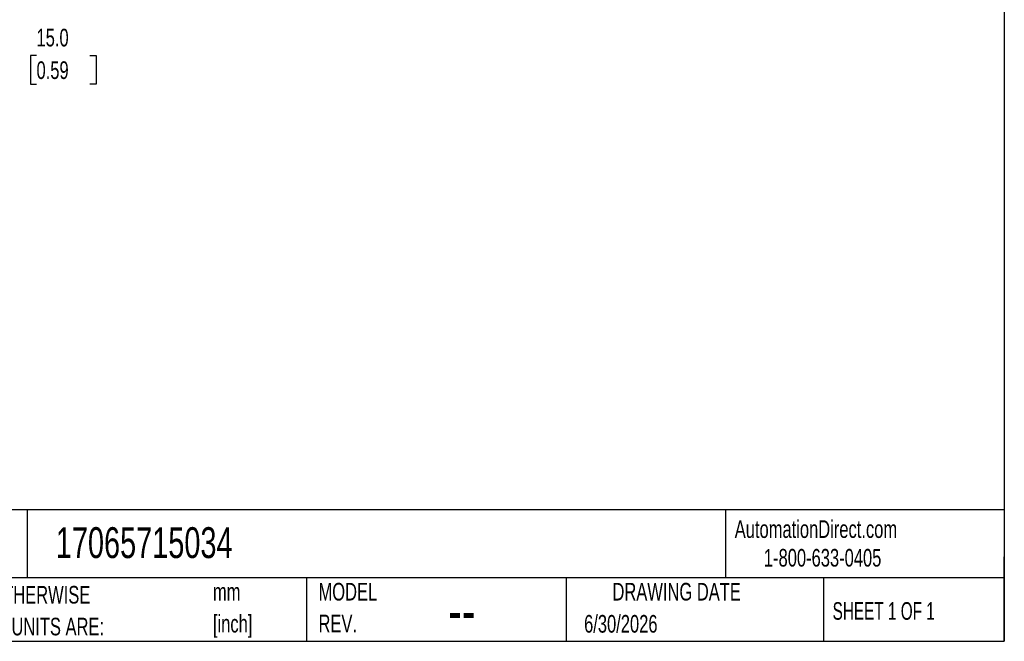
# Model space of a CAD drawing. Header units: millimetres. Extents: x 6 to 273, y 6 to 210.
# Tile 35 of 52: x 155 to 273, y 6 to 81. Entities that reach past the tile are written whole.
import ezdxf

# ---------------------------------------------------------------- set-up
doc = ezdxf.new("R2010")
doc.units = ezdxf.units.MM
for name, color, linetype in [('DIMENSIONS', 140, 'Continuous'), ('SLD-0', 179, 'Continuous'), ('TEXT', 140, 'Continuous')]:
    doc.layers.add(name, color=color, linetype=linetype)
doc.styles.add('SLDTEXTSTYLE0', font='TXT', dxfattribs={"width": 0.7})
doc.styles.add('SLDTEXTSTYLE1', font='TXT', dxfattribs={"width": 0.65})
doc.dimstyles.new('SLDDIMSTYLE1', dxfattribs={"dimtxt": 2.158008, "dimasz": 3.302, "dimexe": 0, "dimexo": 0.0625, "dimgap": 0.539502, "dimtad": 0, "dimtih": 1, "dimtoh": 1, "dimdec": 1, "dimlfac": 2.5, "dimrnd": 1e-09, "dimzin": 4, "dimdsep": 46, "dimtxsty": 'SLDTEXTSTYLE0', "dimsah": 1, "dimcen": 0.09, "dimadec": 0, "dimazin": 1, "dimtfac": 1, "dimtdec": 1, "dimtmove": 0, "dimatfit": 0, "dimfxl": 0, "dimfrac": 2, "dimtolj": 1, "dimtzin": 12, "dimarcsym": 0})

# ---------------------------------------------------------------- blocks, each defined once
blk = doc.blocks.new('SW_NOTE_0')
at = {"layer": 'TEXT', "color": 0, "char_height": 2.117, "attachment_point": 1, "style": 'SLDTEXTSTYLE0'}
for s, insert in [('mm', (0, 2.73)), ('[inch]', (0, -1.09))]:
    blk.add_mtext(s, dxfattribs=dict(at, insert=insert))
blk = doc.blocks.new('SW_NOTE_0_1')
at = {"layer": 'TEXT', "color": 0, "char_height": 2.1167, "attachment_point": 1, "style": 'SLDTEXTSTYLE0'}
for s, insert in [('UNLESS OTHERWISE', (0, 2.73)), ('SPECIFIED UNITS ARE:', (0, -1.09))]:
    blk.add_mtext(s, dxfattribs=dict(at, insert=insert))
blk = doc.blocks.new('SW_NOTE_0_6')
at = {"layer": 'TEXT', "color": 0, "char_height": 2.117, "attachment_point": 1, "style": 'SLDTEXTSTYLE0'}
for s, insert in [('MODEL', (0, 2.73)), ('REV.', (0, -1.09))]:
    blk.add_mtext(s, dxfattribs=dict(at, insert=insert))
blk = doc.blocks.new('_D_9')
at = {"layer": 'DIMENSIONS'}
for p, q in [((153, 76.67), (150.05, 76.67)), ((150.05, 76.67), (150.05, 69.61)), ((156.89, 76.67), (156.17, 76.67)), ((156.17, 76.67), (156.17, 73.24)), ((163.3, 76.67), (164.03, 76.67)), ((164.03, 76.67), (164.03, 73.24)), ((156.17, 73.24), (156.89, 73.24)), ((164.03, 73.24), (163.3, 73.24)), ((136.93, 69.61), (153.23, 69.61)), ((140.13, 63.62), (153.23, 63.62)), ((150.05, 63.62), (150.05, 57.27))]:
    blk.add_line(p, q, dxfattribs=at)
for points in [[(150.05, 69.61), (150.56, 72.92), (149.54, 72.92)], [(150.05, 63.62), (149.54, 60.32), (150.56, 60.32)]]:
    blk.add_solid(points, dxfattribs=at)
at = {"layer": 'DIMENSIONS', "char_height": 2.117, "attachment_point": 1, "style": 'SLDTEXTSTYLE0'}
for s, insert in [('15.0', (156.89, 79.88)), ('0.59', (156.89, 75.97))]:
    blk.add_mtext(s, dxfattribs=dict(at, insert=insert))

msp = doc.modelspace()

# ---------------------------------------------------------------- linework, layer by layer
at = {"layer": 'TEXT'}
for p, q in [((273.05, 209.55), (273.05, 6.35)), ((273.05, 22.126), (6.35, 22.126)), ((155.759, 22.126), (155.759, 13.97)), ((239.575, 22.126), (239.575, 13.97)), ((273.05, 6.35), (273.05, 16.51)), ((273.05, 13.97), (6.35, 13.97)), ((189.301, 13.97), (189.301, 6.35)), ((220.466, 13.97), (220.466, 6.35)), ((251.349, 13.97), (251.349, 6.35)), ((6.35, 6.35), (273.05, 6.35))]:
    msp.add_line(p, q, dxfattribs=at)

# ---------------------------------------------------------------- block references
for name, p in [('SW_NOTE_0_1', (142.869, 10.268)), ('SW_NOTE_0_6', (190.734, 10.635)), ('SW_NOTE_0', (178.064, 10.615))]:
    msp.add_blockref(name, p, dxfattribs=at)

# ---------------------------------------------------------------- texts
at = {"layer": 'SLD-0', "char_height": 2.11667, "attachment_point": 1, "style": 'SLDTEXTSTYLE0'}
for s, insert in [('AutomationDirect.com', (240.695, 20.877)), ('1-800-633-0405', (244.192, 17.437))]:
    msp.add_mtext(s, dxfattribs=dict(at, insert=insert))
at = {"layer": 'TEXT'}
for s, insert, char_height, attachment_point, style in [('17065715034', (159.208, 20.047), 3.70417, 1, 'SLDTEXTSTYLE0'), ('DRAWING DATE', (233.725, 13.364), 2.11667, 2, 'SLDTEXTSTYLE0'), ('SHEET 1 OF 1', (252.441, 11.051), 2.11667, 1, 'SLDTEXTSTYLE1'), ('--', (206.298, 12.706), 5.2917, 1, 'SLDTEXTSTYLE0'), ('6/30/2026', (222.613, 9.509), 2.1167, 1, 'SLDTEXTSTYLE0')]:
    msp.add_mtext(s, dxfattribs=dict(at, insert=insert, char_height=char_height, attachment_point=attachment_point, style=style))

# ---------------------------------------------------------------- dimensions: what is measured, and where the dimension line sits
at = {"layer": 'DIMENSIONS'}
dim = msp.add_linear_dim(base=(150.052, 69.614), p1=(138.856, 63.62), p2=(135.656, 69.614), angle=90, dimstyle='SLDDIMSTYLE1', dxfattribs=at)
dim.commit()
dim.dimension.update_dxf_attribs({"geometry": '_D_9', "text_midpoint": (150.052, 76.671), "dimtype": 160})

doc.saveas('drawing.dxf')
